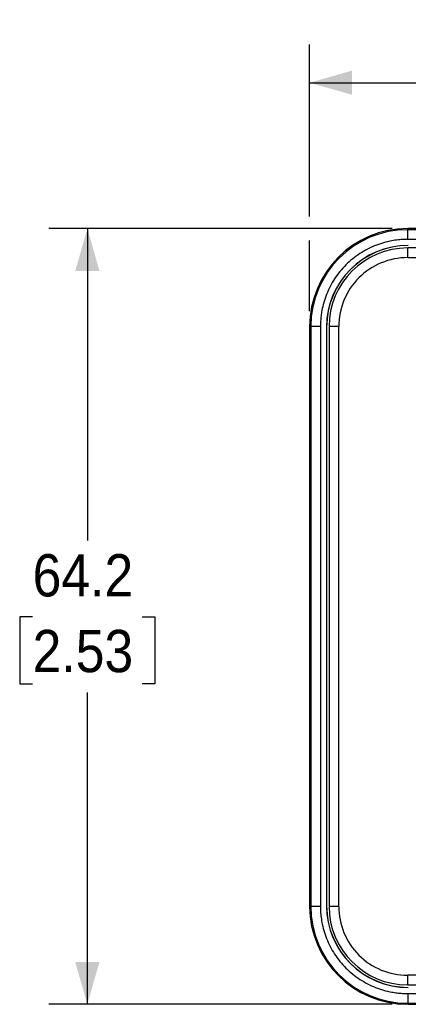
# Model space of a CAD drawing. Header units: millimetres. Extents: x 0 to 432, y 0 to 279.
# Tile 3 of 9: x 182 to 214, y 104 to 186. Entities that reach past the tile are written whole.
import ezdxf

# ---------------------------------------------------------------- set-up
doc = ezdxf.new("R2010")
doc.units = ezdxf.units.MM
doc.linetypes.add('SLD-Solid', pattern=[0])
doc.layers.add('DIMENSIONS', color=140, linetype='SLD-Solid', lineweight=25)
doc.styles.add('SLDTEXTSTYLE0', font='GOTHIC.TTF', dxfattribs={"width": 0.913})
doc.dimstyles.new('SLDDIMSTYLE3', dxfattribs={"dimtxt": 3.5, "dimasz": 3.5, "dimexe": 0, "dimexo": 0.0625, "dimgap": 0.875, "dimtad": 0, "dimtih": 1, "dimtoh": 1, "dimdec": 1, "dimrnd": 1e-09, "dimzin": 12, "dimdsep": 46, "dimtxsty": 'SLDTEXTSTYLE0', "dimsah": 1, "dimcen": 0.09, "dimadec": 0, "dimazin": 3, "dimtfac": 1, "dimtdec": 1, "dimtofl": 0, "dimtmove": 0, "dimatfit": 3, "dimfxl": 0, "dimfrac": 2, "dimtolj": 1, "dimtzin": 12, "dimarcsym": 0})

# ---------------------------------------------------------------- blocks, each defined once
blk = doc.blocks.new('_D_7')
at = {"layer": 'DIMENSIONS'}
for p, q in [((212.458, 168.504), (184.07, 168.504)), ((187.245, 168.504), (187.245, 142.693)), ((182.719, 136.372), (181.653, 136.372)), ((181.653, 136.372), (181.653, 130.816)), ((191.771, 136.372), (192.837, 136.372)), ((192.837, 136.372), (192.837, 130.816)), ((181.653, 130.816), (182.719, 130.816)), ((192.837, 130.816), (191.771, 130.816)), ((187.245, 104.294), (187.245, 130.105)), ((212.458, 104.294), (184.07, 104.294))]:
    blk.add_line(p, q, dxfattribs=at)
for points in [[(187.245, 168.504), (186.245, 165.004), (188.245, 165.004)], [(187.245, 104.294), (188.245, 107.794), (186.245, 107.794)]]:
    blk.add_solid(points, dxfattribs=at)
at = {"layer": 'DIMENSIONS', "char_height": 3.5, "attachment_point": 1, "style": 'SLDTEXTSTYLE0'}
for s, insert in [('64.2', (182.719, 141.554)), ('2.53', (182.719, 135.287))]:
    blk.add_mtext(s, dxfattribs=dict(at, insert=insert))
blk = doc.blocks.new('_D_8')
at = {"layer": 'DIMENSIONS'}
for p, q in [((205.623, 169.504), (205.623, 183.753)), ((269.833, 161.669), (269.833, 183.753)), ((205.623, 180.578), (229.066, 180.578)), ((233.202, 180.551), (232.136, 180.551)), ((232.136, 180.551), (232.136, 174.995)), ((242.254, 180.551), (243.32, 180.551)), ((243.32, 180.551), (243.32, 174.995)), ((269.833, 180.578), (246.39, 180.578)), ((232.136, 174.995), (233.202, 174.995)), ((243.32, 174.995), (242.254, 174.995)), ((205.623, 161.669), (205.623, 167.504))]:
    blk.add_line(p, q, dxfattribs=at)
for points in [[(205.623, 180.578), (209.123, 179.578), (209.123, 181.578)], [(269.833, 180.578), (266.333, 181.578), (266.333, 179.578)]]:
    blk.add_solid(points, dxfattribs=at)
at = {"layer": 'DIMENSIONS', "char_height": 3.5, "attachment_point": 1, "style": 'SLDTEXTSTYLE0'}
for s, insert in [('64.2', (233.202, 185.732)), ('2.53', (233.202, 179.465))]:
    blk.add_mtext(s, dxfattribs=dict(at, insert=insert))

msp = doc.modelspace()

# ---------------------------------------------------------------- linework, layer by layer
for p, q in [((213.728, 168.413), (213.728, 168.504)), ((261.728, 168.504), (213.728, 168.504)), ((261.728, 168.413), (213.728, 168.413)), ((213.728, 167.613), (213.728, 168.413)), ((261.728, 167.613), (213.728, 167.613)), ((261.728, 166.899), (213.728, 166.899)), ((213.728, 166.099), (213.728, 166.899)), ((213.728, 166.099), (261.728, 166.099)), ((205.623, 160.399), (205.623, 112.399)), ((205.714, 160.399), (205.623, 160.399)), ((205.714, 160.399), (205.714, 112.399)), ((206.514, 160.399), (205.714, 160.399)), ((206.514, 160.399), (206.514, 112.399)), ((207.019, 160.349), (207.019, 112.449)), ((207.028, 160.349), (207.019, 160.349)), ((207.028, 160.349), (207.028, 112.449)), ((207.228, 160.399), (207.228, 112.399)), ((208.028, 160.399), (207.228, 160.399)), ((208.028, 112.399), (208.028, 160.399)), ((205.714, 112.399), (205.623, 112.399)), ((206.514, 112.399), (205.714, 112.399)), ((207.019, 112.449), (207.028, 112.449)), ((208.028, 112.399), (207.228, 112.399)), ((213.728, 105.899), (213.728, 106.699)), ((230.326, 106.699), (213.728, 106.699)), ((213.728, 105.899), (230.25, 105.899)), ((213.728, 105.185), (213.728, 104.385)), ((213.728, 105.185), (231.05, 105.185)), ((213.728, 104.385), (261.728, 104.385)), ((213.728, 104.385), (213.728, 104.294)), ((213.728, 104.294), (261.728, 104.294))]:
    msp.add_line(p, q)
for centre, radius, start, end in [((213.728, 160.399), 8.105, 90, 180), ((213.728, 160.399), 8.014, 90, 180), ((213.778, 160.349), 6.759, 90, 180), ((213.778, 160.349), 6.75, 90, 180), ((213.728, 160.399), 6.5, 90, 180), ((213.728, 112.399), 8.105, 180, 270), ((213.728, 112.399), 8.014, 180, 270), ((213.778, 112.449), 6.759, 180, 270), ((213.778, 112.449), 6.75, 180, 270), ((213.728, 112.399), 6.5, 180, 270)]:
    msp.add_arc(centre, radius, start, end)
for points, knots in [([(213.728, 167.613), (213.64, 167.612), (213.464, 167.61), (213.2, 167.595), (212.938, 167.571), (212.676, 167.537), (212.272, 167.47), (211.732, 167.343), (211.06, 167.114), (210.404, 166.815), (209.556, 166.32), (208.591, 165.537), (207.807, 164.572), (207.312, 163.723), (207.014, 163.068), (206.784, 162.396), (206.643, 161.798), (206.564, 161.278), (206.522, 160.839), (206.517, 160.546), (206.514, 160.399)], [0, 0, 0, 0, 0.023337, 0.04663, 0.069912, 0.093213, 0.116565, 0.178305, 0.240092, 0.304407, 0.368768, 0.500006, 0.631244, 0.695558, 0.759919, 0.82166, 0.883446, 0.922311, 0.961114, 1, 1, 1, 1]), ([(213.728, 166.099), (212.216, 166.099), (210.767, 165.498), (208.629, 163.361), (208.028, 161.911), (208.028, 160.399)], [0, 0, 0, 0, 0.5, 0.5, 1, 1, 1, 1]), ([(206.514, 112.399), (206.515, 112.311), (206.517, 112.135), (206.532, 111.871), (206.556, 111.609), (206.59, 111.347), (206.657, 110.943), (206.784, 110.403), (207.013, 109.731), (207.312, 109.075), (207.807, 108.227), (208.591, 107.262), (209.556, 106.478), (210.404, 105.983), (211.059, 105.684), (211.731, 105.455), (212.329, 105.314), (212.85, 105.235), (213.288, 105.193), (213.581, 105.188), (213.728, 105.185)], [0, 0, 0, 0, 0.0233368, 0.0466304, 0.0699121, 0.0932132, 0.1165649, 0.1783053, 0.2400921, 0.3044067, 0.3687678, 0.5000057, 0.6312435, 0.6955581, 0.7599193, 0.8216597, 0.8834464, 0.9223114, 0.9611142, 1, 1, 1, 1]), ([(208.028, 112.399), (208.028, 110.887), (208.629, 109.437), (210.767, 107.3), (212.216, 106.699), (213.728, 106.699)], [0, 0, 0, 0, 0.5, 0.5, 1, 1, 1, 1])]:
    msp.add_open_spline(points, degree=3, knots=knots)

# ---------------------------------------------------------------- dimensions: what is measured, and where the dimension line sits
at = {"layer": 'DIMENSIONS'}
for base, p1, p2, angle, picture, middle in [((269.833, 180.578), (205.623, 160.399), (269.833, 160.399), 0, '_D_8', (237.728, 180.578)), ((187.245, 104.294), (213.728, 168.504), (213.728, 104.294), 90, '_D_7', (187.245, 136.399))]:
    dim = msp.add_linear_dim(base=base, p1=p1, p2=p2, angle=angle, dimstyle='SLDDIMSTYLE3', dxfattribs=at)
    dim.commit()
    dim.dimension.update_dxf_attribs({"geometry": picture, "text_midpoint": middle, "dimtype": 160})

doc.saveas('drawing.dxf')
